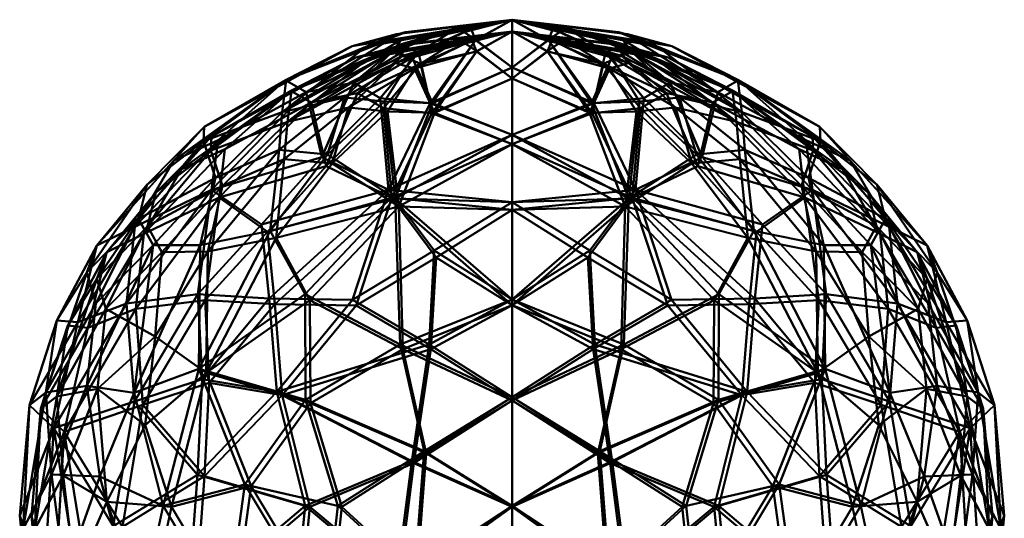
# Model space of a CAD drawing. Header units: millimetres. Extents: x -1875 to 2125, y -150 to 251.
# Tile 7 of 8: x 75 to 175, y 200 to 251. Entities that reach past the tile are written whole.
import ezdxf

# ---------------------------------------------------------------- set-up
doc = ezdxf.new("R2010")
doc.units = ezdxf.units.MM
doc.layers.add('E-LITE-EQPM', color=33, linetype='Continuous', lineweight=40)

msp = doc.modelspace()

# ---------------------------------------------------------------- meshes
at = {"layer": 'E-LITE-EQPM'}
mesh = msp.add_polyface(dxfattribs=at)
corners = [(125, 250.927, 1770), (120.158, 249.674, 1780.015), (121.349, 248.894, 1783.63), (112.501, 248.839, 1763.056), (113.331, 249.456, 1767.04), (125, 250.927, 1770), (125, 250.927, 1770), (119.113, 249.963, 1777.796), (108.826, 248.238, 1770), (114.232, 249.669, 1772.868), (125, 250.927, 1770), (102.168, 244.795, 1777.368), (114.913, 247.109, 1786.292), (116.964, 242.467, 1796.643), (125, 250.927, 1770), (113.841, 248.931, 1778.427), (121.324, 248.855, 1756.24), (125, 250.927, 1770), (125, 248.501, 1759.258), (125, 246.075, 1748.515), (115.542, 247.588, 1754.725), (120.879, 249.997, 1761.334), (113.697, 248.416, 1759.184), (104.207, 243.601, 1754.298), (109.014, 244.556, 1751.534), (116.713, 242.481, 1743.457), (101.757, 241.568, 1787.552), (110.206, 248.173, 1776.992), (102.098, 244.795, 1762.852), (125, 250.927, 1770), (112.921, 247.657, 1783.052), (108.069, 243.056, 1790.941), (125, 246.075, 1791.485), (125, 248.501, 1780.742), (125, 250.927, 1770), (125, 250.927, 1770), (125, 250.927, 1770), (119.417, 250.069, 1762.66), (125, 250.927, 1770), (125, 250.927, 1770), (125, 250.927, 1770)]
mesh.append_faces([[corners[k] for k in face] for face in [(3, 4, 5), (8, 9, 10), (2, 32, 33, 34), (22, 3, 36), (21, 37, 39)]], dxfattribs={"vtx0": -1})
mesh.append_faces([[corners[k] for k in face] for face in [(29, 27, 15)]], dxfattribs={"vtx0": -1, "vtx1": -1})
mesh.append_faces([[corners[k] for k in face] for face in [(9, 8, 11), (12, 13, 2), (20, 21, 16), (22, 23, 3), (24, 23, 22), (24, 22, 20), (19, 25, 16), (26, 15, 27), (4, 3, 28), (7, 30, 12), (12, 30, 31), (2, 13, 32), (7, 12, 1), (28, 8, 4), (37, 20, 22), (16, 25, 20), (21, 20, 37), (27, 9, 11), (15, 30, 7), (12, 2, 1), (15, 26, 30)]], dxfattribs={"vtx0": -1, "vtx1": -1, "vtx2": -1})
mesh.append_faces([[corners[k] for k in face] for face in [(0, 1, 2), (6, 7, 1), (40, 37, 22)]], dxfattribs={"vtx1": -1})
mesh.append_faces([[corners[k] for k in face] for face in [(29, 9, 27)]], dxfattribs={"vtx1": -1, "vtx2": -1})
mesh.append_faces([[corners[k] for k in face] for face in [(7, 14, 15), (8, 35, 4), (21, 38, 16)]], dxfattribs={"vtx2": -1})
mesh.append_faces([[corners[k] for k in face] for face in [(16, 17, 18, 19)]], dxfattribs={"vtx3": -1})
mesh = msp.add_polyface(dxfattribs=at)
corners = [(125, 250.927, 1770), (129.842, 249.674, 1759.985), (128.651, 248.894, 1756.37), (137.499, 248.839, 1776.944), (136.669, 249.456, 1772.96), (125, 250.927, 1770), (125, 250.927, 1770), (130.887, 249.963, 1762.204), (141.174, 248.238, 1770), (135.768, 249.669, 1767.132), (125, 250.927, 1770), (147.832, 244.795, 1762.632), (135.087, 247.109, 1753.708), (133.036, 242.467, 1743.357), (128.676, 248.855, 1783.76), (125, 250.927, 1770), (125, 248.501, 1780.742), (125, 246.075, 1791.485), (134.458, 247.588, 1785.275), (129.121, 249.997, 1778.666), (136.303, 248.416, 1780.816), (145.793, 243.601, 1785.702), (140.986, 244.556, 1788.466), (133.287, 242.481, 1796.543), (148.243, 241.568, 1752.448), (136.159, 248.931, 1761.573), (139.794, 248.173, 1763.008), (147.902, 244.795, 1777.148), (125, 250.927, 1770), (137.079, 247.657, 1756.948), (141.931, 243.056, 1749.059), (125, 246.075, 1748.515), (125, 248.501, 1759.258), (125, 250.927, 1770), (125, 250.927, 1770), (125, 250.927, 1770), (130.583, 250.069, 1777.34), (125, 250.927, 1770), (125, 250.927, 1770), (125, 250.927, 1770), (125, 250.927, 1770)]
mesh.append_faces([[corners[k] for k in face] for face in [(3, 4, 5), (8, 9, 10), (2, 31, 32, 33), (20, 3, 35), (19, 36, 38)]], dxfattribs={"vtx0": -1})
mesh.append_faces([[corners[k] for k in face] for face in [(28, 26, 25)]], dxfattribs={"vtx0": -1, "vtx1": -1})
mesh.append_faces([[corners[k] for k in face] for face in [(9, 8, 11), (12, 13, 2), (18, 19, 14), (20, 21, 3), (22, 21, 20), (22, 20, 18), (17, 23, 14), (24, 25, 26), (4, 3, 27), (7, 29, 12), (12, 29, 30), (2, 13, 31), (7, 12, 1), (27, 8, 4), (36, 18, 20), (14, 23, 18), (19, 18, 36), (26, 9, 11), (2, 1, 12), (29, 7, 25), (25, 24, 29)]], dxfattribs={"vtx0": -1, "vtx1": -1, "vtx2": -1})
mesh.append_faces([[corners[k] for k in face] for face in [(0, 1, 2), (6, 7, 1), (39, 25, 7), (40, 36, 20)]], dxfattribs={"vtx1": -1})
mesh.append_faces([[corners[k] for k in face] for face in [(28, 9, 26)]], dxfattribs={"vtx1": -1, "vtx2": -1})
mesh.append_faces([[corners[k] for k in face] for face in [(8, 34, 4), (19, 37, 14)]], dxfattribs={"vtx2": -1})
mesh.append_faces([[corners[k] for k in face] for face in [(14, 15, 16, 17)]], dxfattribs={"vtx3": -1})
mesh = msp.add_polyface(dxfattribs=at)
corners = [(112.79, 247.685, 1776.785), (113.585, 248.284, 1772.896), (125, 249.727, 1770), (115.154, 246.001, 1754.099), (117.166, 241.493, 1744.03), (121.455, 247.751, 1756.719), (109.381, 243.49, 1788.051), (104.685, 242.561, 1785.341), (113.945, 247.266, 1780.577), (121.415, 247.706, 1783.426), (125, 249.727, 1770), (125, 247.354, 1780.495), (125, 244.981, 1790.991), (115.764, 246.464, 1784.916), (120.978, 248.82, 1778.455), (102.692, 243.729, 1762.804), (114.482, 248.497, 1767.196), (109.197, 247.097, 1770), (125, 249.727, 1770), (125, 249.727, 1770), (119.254, 248.786, 1762.391), (120.282, 248.505, 1760.23), (125, 249.727, 1770), (116.91, 241.482, 1795.909), (102.313, 240.591, 1752.868), (114.108, 247.779, 1761.774), (110.536, 247.03, 1763.163), (102.624, 243.729, 1776.983), (125, 249.727, 1770), (113.211, 246.536, 1757.261), (108.457, 242.027, 1749.543), (125, 244.981, 1749.009), (125, 247.354, 1759.505), (125, 249.727, 1770), (125, 249.727, 1770), (125, 249.727, 1770), (119.542, 248.887, 1777.172), (125, 249.727, 1770), (112.006, 241.971, 1792.978), (125, 249.727, 1770), (125, 249.727, 1770), (125, 249.727, 1770)]
mesh.append_faces([[corners[k] for k in face] for face in [(0, 1, 2), (5, 31, 32, 33), (8, 0, 35), (14, 36, 39)]], dxfattribs={"vtx0": -1})
mesh.append_faces([[corners[k] for k in face] for face in [(28, 26, 25)]], dxfattribs={"vtx0": -1, "vtx1": -1})
mesh.append_faces([[corners[k] for k in face] for face in [(3, 4, 5), (6, 7, 8), (0, 8, 7), (8, 13, 6), (13, 14, 9), (15, 16, 17), (12, 23, 9), (24, 25, 26), (1, 0, 27), (20, 29, 3), (3, 29, 30), (5, 4, 31), (20, 3, 21), (27, 17, 1), (36, 13, 8), (9, 23, 13), (14, 13, 36), (38, 6, 13), (26, 16, 15), (5, 21, 3), (29, 20, 25), (25, 24, 29)]], dxfattribs={"vtx0": -1, "vtx1": -1, "vtx2": -1})
mesh.append_faces([[corners[k] for k in face] for face in [(19, 20, 21), (22, 21, 5), (40, 25, 20), (41, 36, 8)]], dxfattribs={"vtx1": -1})
mesh.append_faces([[corners[k] for k in face] for face in [(28, 16, 26)]], dxfattribs={"vtx1": -1, "vtx2": -1})
mesh.append_faces([[corners[k] for k in face] for face in [(16, 18, 17), (17, 34, 1), (14, 37, 9)]], dxfattribs={"vtx2": -1})
mesh.append_faces([[corners[k] for k in face] for face in [(9, 10, 11, 12)]], dxfattribs={"vtx3": -1})
mesh = msp.add_polyface(dxfattribs=at)
corners = [(137.21, 247.685, 1763.215), (136.415, 248.284, 1767.104), (125, 249.727, 1770), (134.846, 246.001, 1785.901), (132.834, 241.493, 1795.97), (128.545, 247.751, 1783.281), (140.619, 243.49, 1751.949), (145.315, 242.561, 1754.659), (136.055, 247.266, 1759.423), (128.585, 247.706, 1756.574), (125, 249.727, 1770), (125, 247.354, 1759.505), (125, 244.981, 1749.009), (134.236, 246.464, 1755.084), (129.022, 248.82, 1761.545), (147.308, 243.729, 1777.196), (135.518, 248.497, 1772.804), (140.803, 247.097, 1770), (125, 249.727, 1770), (125, 249.727, 1770), (130.746, 248.786, 1777.609), (129.718, 248.505, 1779.77), (125, 249.727, 1770), (135.892, 247.779, 1778.226), (125, 249.727, 1770), (133.09, 241.482, 1744.091), (147.687, 240.591, 1787.132), (139.464, 247.03, 1776.837), (147.376, 243.729, 1763.017), (125, 249.727, 1770), (136.789, 246.536, 1782.739), (141.543, 242.027, 1790.457), (125, 244.981, 1790.991), (125, 247.354, 1780.495), (125, 249.727, 1770), (125, 249.727, 1770), (125, 249.727, 1770), (130.458, 248.887, 1762.828), (125, 249.727, 1770), (125, 249.727, 1770), (125, 249.727, 1770)]
mesh.append_faces([[corners[k] for k in face] for face in [(0, 1, 2), (23, 20, 24), (5, 32, 33, 34), (8, 0, 36), (14, 37, 39)]], dxfattribs={"vtx0": -1})
mesh.append_faces([[corners[k] for k in face] for face in [(29, 27, 23)]], dxfattribs={"vtx0": -1, "vtx1": -1})
mesh.append_faces([[corners[k] for k in face] for face in [(3, 4, 5), (6, 7, 8), (0, 8, 7), (8, 13, 6), (13, 14, 9), (15, 16, 17), (5, 21, 3), (12, 25, 9), (26, 23, 27), (1, 0, 28), (20, 30, 3), (3, 30, 31), (5, 4, 32), (20, 3, 21), (28, 17, 1), (37, 13, 8), (9, 25, 13), (14, 13, 37), (27, 16, 15), (20, 23, 30), (23, 26, 30)]], dxfattribs={"vtx0": -1, "vtx1": -1, "vtx2": -1})
mesh.append_faces([[corners[k] for k in face] for face in [(19, 20, 21), (22, 21, 5), (40, 37, 8)]], dxfattribs={"vtx1": -1})
mesh.append_faces([[corners[k] for k in face] for face in [(29, 16, 27)]], dxfattribs={"vtx1": -1, "vtx2": -1})
mesh.append_faces([[corners[k] for k in face] for face in [(16, 18, 17), (17, 35, 1), (14, 38, 9)]], dxfattribs={"vtx2": -1})
mesh.append_faces([[corners[k] for k in face] for face in [(9, 10, 11, 12)]], dxfattribs={"vtx3": -1})
mesh = msp.add_polyface(dxfattribs=at)
corners = [(93.483, 228.117, 1797.702), (101.464, 237.76, 1794.276), (95.034, 234.935, 1791.106), (112.501, 248.839, 1763.056), (104.207, 243.601, 1754.298), (102.098, 244.795, 1762.852), (94.623, 233.707, 1747.579), (95.281, 238.735, 1756.312), (108.826, 248.238, 1770), (93.891, 240.07, 1770), (102.168, 244.795, 1777.368), (90.796, 236.676, 1762.785), (112.522, 233.7, 1734.36), (100.442, 222.7, 1732.28), (99.679, 230.19, 1738.338), (105.763, 237.006, 1741.221), (106.337, 237.271, 1798.824), (108.069, 243.056, 1790.941), (101.757, 241.568, 1787.552), (93.819, 238.63, 1780.308), (88.104, 234.253, 1775.299), (83.029, 228.065, 1768.586), (82.008, 225.33, 1777.495), (88.738, 228.105, 1791.128), (109.014, 244.556, 1751.534), (86.873, 229.965, 1755.748), (93.248, 223.142, 1738.405), (100.562, 229.565, 1802.903), (87.25, 230.769, 1783.578), (110.206, 248.173, 1776.992)]
mesh.append_faces([[corners[k] for k in face] for face in [(0, 1, 2), (3, 4, 5), (4, 6, 7), (8, 5, 9), (8, 9, 10), (7, 11, 5), (12, 13, 14), (15, 14, 6), (1, 16, 17), (2, 18, 19), (9, 20, 19), (20, 21, 22), (2, 23, 0), (15, 4, 24), (7, 6, 25), (15, 6, 4), (21, 9, 11), (6, 14, 26), (12, 14, 15), (11, 7, 25), (4, 7, 5), (21, 11, 25), (5, 11, 9), (1, 17, 18), (2, 1, 18), (27, 1, 0), (19, 18, 10), (23, 2, 28), (20, 22, 28), (19, 20, 28), (21, 20, 9), (2, 19, 28), (9, 19, 10), (1, 27, 16), (18, 29, 10)]], dxfattribs={"vtx0": -1, "vtx1": -1, "vtx2": -1})
mesh = msp.add_polyface(dxfattribs=at)
corners = [(156.517, 228.117, 1742.298), (148.536, 237.76, 1745.724), (154.966, 234.935, 1748.894), (137.499, 248.839, 1776.944), (145.793, 243.601, 1785.702), (147.902, 244.795, 1777.148), (155.377, 233.707, 1792.421), (154.719, 238.735, 1783.688), (141.174, 248.238, 1770), (156.109, 240.07, 1770), (147.832, 244.795, 1762.632), (159.204, 236.676, 1777.215), (137.478, 233.7, 1805.64), (149.558, 222.7, 1807.72), (150.321, 230.19, 1801.662), (144.237, 237.006, 1798.779), (143.663, 237.271, 1741.176), (141.931, 243.056, 1749.059), (148.243, 241.568, 1752.448), (156.181, 238.63, 1759.692), (161.896, 234.253, 1764.701), (166.971, 228.065, 1771.414), (167.992, 225.33, 1762.505), (161.262, 228.105, 1748.872), (149.438, 229.565, 1737.097), (140.986, 244.556, 1788.466), (163.127, 229.965, 1784.252), (156.752, 223.142, 1801.595), (162.75, 230.769, 1756.422), (139.794, 248.173, 1763.008)]
mesh.append_faces([[corners[k] for k in face] for face in [(0, 1, 2), (3, 4, 5), (4, 6, 7), (8, 5, 9), (8, 9, 10), (7, 11, 5), (12, 13, 14), (15, 14, 6), (1, 16, 17), (2, 18, 19), (9, 20, 19), (20, 21, 22), (2, 23, 0), (1, 24, 16), (15, 4, 25), (7, 6, 26), (15, 6, 4), (21, 9, 11), (6, 14, 27), (12, 14, 15), (11, 7, 26), (4, 7, 5), (21, 11, 26), (5, 11, 9), (1, 17, 18), (2, 1, 18), (24, 1, 0), (19, 18, 10), (23, 2, 28), (20, 22, 28), (19, 20, 28), (21, 20, 9), (2, 19, 28), (9, 19, 10), (18, 29, 10)]], dxfattribs={"vtx0": -1, "vtx1": -1, "vtx2": -1})
mesh = msp.add_polyface(dxfattribs=at)
corners = [(94.253, 227.47, 1742.954), (101.975, 236.806, 1746.251), (95.718, 234.108, 1749.433), (109.197, 247.097, 1770), (94.609, 239.108, 1770), (102.692, 243.729, 1762.804), (102.624, 243.729, 1776.983), (104.685, 242.561, 1785.341), (95.379, 232.931, 1791.903), (95.981, 237.811, 1783.373), (112.79, 247.685, 1776.785), (101.019, 222.127, 1806.836), (100.27, 229.453, 1800.921), (112.854, 232.884, 1804.823), (106.224, 236.111, 1798.124), (91.599, 235.799, 1777.051), (106.815, 236.383, 1741.829), (108.457, 242.027, 1749.543), (102.313, 240.591, 1752.868), (94.551, 237.703, 1759.91), (88.976, 233.435, 1764.812), (84.037, 227.412, 1771.411), (83.02, 224.714, 1762.699), (89.587, 227.404, 1749.352), (101.161, 228.865, 1737.866), (86.956, 221.68, 1792.436), (87.775, 229.245, 1783.923), (93.991, 222.555, 1800.856), (88.136, 230.019, 1756.727), (110.536, 247.03, 1763.163)]
mesh.append_faces([[corners[k] for k in face] for face in [(0, 1, 2), (3, 4, 5), (3, 6, 4), (7, 8, 9), (10, 7, 6), (11, 12, 13), (14, 12, 8), (9, 15, 6), (1, 16, 17), (2, 18, 19), (4, 20, 19), (20, 21, 22), (2, 23, 0), (1, 24, 16), (8, 25, 26), (9, 8, 26), (14, 8, 7), (21, 4, 15), (8, 12, 27), (13, 12, 14), (15, 9, 26), (7, 9, 6), (21, 15, 26), (6, 15, 4), (1, 17, 18), (2, 1, 18), (24, 1, 0), (19, 18, 5), (23, 2, 28), (20, 22, 28), (19, 20, 28), (21, 20, 4), (2, 19, 28), (4, 19, 5), (18, 29, 5)]], dxfattribs={"vtx0": -1, "vtx1": -1, "vtx2": -1})
mesh = msp.add_polyface(dxfattribs=at)
corners = [(114.913, 247.109, 1786.292), (108.069, 243.056, 1790.941), (112.101, 242.632, 1794.377), (113.173, 232.822, 1806.644), (125, 239.269, 1800.143), (116.964, 242.467, 1796.643), (125, 232.463, 1808.8), (125, 222.597, 1813.694), (125, 222.597, 1726.306), (116.612, 218.042, 1723.775), (117.144, 227.556, 1728.417), (105.763, 237.006, 1741.221), (109.014, 244.556, 1751.534), (111.679, 242.993, 1746.484), (125, 232.463, 1731.2), (112.522, 233.7, 1734.36), (114.859, 206.26, 1721.33), (101.212, 213.272, 1727.79), (113.696, 218.042, 1815.599), (104.077, 223.142, 1809.607), (100.562, 229.565, 1802.903), (106.337, 237.271, 1798.824), (125, 212.731, 1818.587), (116.119, 207.274, 1818.794), (104.134, 212.452, 1813.952), (125, 239.269, 1739.857), (115.542, 247.588, 1754.725), (116.713, 242.481, 1743.457), (100.442, 222.7, 1732.28), (108.865, 222.584, 1727.921), (125, 212.731, 1721.413), (112.921, 247.657, 1783.052), (101.757, 241.568, 1787.552), (125, 246.075, 1791.485), (125, 246.075, 1748.515)]
mesh.append_faces([[corners[k] for k in face] for face in [(6, 3, 7), (30, 9, 8), (4, 3, 6)]], dxfattribs={"vtx0": -1, "vtx1": -1})
mesh.append_faces([[corners[k] for k in face] for face in [(0, 1, 2), (3, 4, 5), (8, 9, 10), (11, 12, 13), (11, 13, 15), (16, 17, 9), (18, 3, 19), (3, 5, 2), (20, 3, 21), (18, 23, 22), (24, 18, 19), (3, 18, 7), (24, 23, 18), (13, 12, 26), (26, 27, 13), (15, 13, 27), (27, 25, 15), (28, 15, 29), (9, 30, 16), (10, 9, 29), (29, 15, 10), (14, 10, 15), (17, 29, 9), (1, 21, 2), (31, 32, 1), (3, 2, 21), (0, 2, 5)]], dxfattribs={"vtx0": -1, "vtx1": -1, "vtx2": -1})
mesh.append_faces([[corners[k] for k in face] for face in [(10, 14, 8), (18, 22, 7), (27, 34, 25)]], dxfattribs={"vtx0": -1, "vtx2": -1})
mesh.append_faces([[corners[k] for k in face] for face in [(25, 14, 15), (4, 33, 5)]], dxfattribs={"vtx1": -1, "vtx2": -1})
mesh = msp.add_polyface(dxfattribs=at)
corners = [(135.087, 247.109, 1753.708), (141.931, 243.056, 1749.059), (137.899, 242.632, 1745.623), (136.827, 232.822, 1733.356), (125, 239.269, 1739.857), (133.036, 242.467, 1743.357), (125, 232.463, 1731.2), (125, 222.597, 1726.306), (125, 222.597, 1813.694), (133.388, 218.042, 1816.225), (132.856, 227.556, 1811.583), (144.237, 237.006, 1798.779), (140.986, 244.556, 1788.466), (138.321, 242.993, 1793.516), (125, 232.463, 1808.8), (137.478, 233.7, 1805.64), (135.141, 206.26, 1818.67), (148.788, 213.272, 1812.21), (136.304, 218.042, 1724.401), (145.923, 223.142, 1730.393), (149.438, 229.565, 1737.097), (143.663, 237.271, 1741.176), (125, 212.731, 1721.413), (133.881, 207.274, 1721.206), (145.866, 212.452, 1726.048), (125, 239.269, 1800.143), (134.458, 247.588, 1785.275), (133.287, 242.481, 1796.543), (149.558, 222.7, 1807.72), (141.135, 222.584, 1812.079), (125, 212.731, 1818.587), (137.079, 247.657, 1756.948), (148.243, 241.568, 1752.448), (125, 246.075, 1748.515), (125, 246.075, 1791.485)]
mesh.append_faces([[corners[k] for k in face] for face in [(6, 3, 7), (30, 9, 8), (4, 3, 6)]], dxfattribs={"vtx0": -1, "vtx1": -1})
mesh.append_faces([[corners[k] for k in face] for face in [(0, 1, 2), (3, 4, 5), (8, 9, 10), (11, 12, 13), (11, 13, 15), (16, 17, 9), (18, 3, 19), (3, 5, 2), (20, 3, 21), (22, 18, 23), (24, 18, 19), (3, 18, 7), (24, 23, 18), (13, 12, 26), (26, 27, 13), (15, 13, 27), (27, 25, 15), (28, 15, 29), (9, 30, 16), (10, 9, 29), (29, 15, 10), (14, 10, 15), (17, 29, 9), (1, 21, 2), (31, 32, 1), (3, 2, 21), (0, 2, 5)]], dxfattribs={"vtx0": -1, "vtx1": -1, "vtx2": -1})
mesh.append_faces([[corners[k] for k in face] for face in [(10, 14, 8), (18, 22, 7), (27, 34, 25)]], dxfattribs={"vtx0": -1, "vtx2": -1})
mesh.append_faces([[corners[k] for k in face] for face in [(25, 14, 15), (4, 33, 5)]], dxfattribs={"vtx1": -1, "vtx2": -1})
mesh = msp.add_polyface(dxfattribs=at)
corners = [(155.747, 227.47, 1797.046), (148.025, 236.806, 1793.749), (154.282, 234.108, 1790.567), (140.803, 247.097, 1770), (155.391, 239.108, 1770), (147.308, 243.729, 1777.196), (147.376, 243.729, 1763.017), (145.315, 242.561, 1754.659), (154.621, 232.931, 1748.097), (154.019, 237.811, 1756.627), (137.21, 247.685, 1763.215), (148.981, 222.127, 1733.164), (149.73, 229.453, 1739.079), (137.146, 232.884, 1735.177), (143.776, 236.111, 1741.876), (158.401, 235.799, 1762.949), (143.185, 236.383, 1798.171), (141.543, 242.027, 1790.457), (147.687, 240.591, 1787.132), (155.449, 237.703, 1780.09), (161.024, 233.435, 1775.188), (165.963, 227.412, 1768.589), (166.98, 224.714, 1777.301), (160.413, 227.404, 1790.648), (140.619, 243.49, 1751.949), (163.044, 221.68, 1747.564), (162.225, 229.245, 1756.077), (156.009, 222.555, 1739.144), (148.839, 228.865, 1802.134), (161.864, 230.019, 1783.273), (139.464, 247.03, 1776.837)]
mesh.append_faces([[corners[k] for k in face] for face in [(0, 1, 2), (3, 4, 5), (3, 6, 4), (7, 8, 9), (10, 7, 6), (11, 12, 13), (14, 12, 8), (9, 15, 6), (1, 16, 17), (2, 18, 19), (4, 20, 19), (20, 21, 22), (2, 23, 0), (14, 7, 24), (8, 25, 26), (9, 8, 26), (14, 8, 7), (21, 4, 15), (8, 12, 27), (13, 12, 14), (15, 9, 26), (7, 9, 6), (21, 15, 26), (6, 15, 4), (1, 17, 18), (2, 1, 18), (28, 1, 0), (19, 18, 5), (23, 2, 29), (20, 22, 29), (19, 20, 29), (21, 20, 4), (2, 19, 29), (4, 19, 5), (1, 28, 16), (18, 30, 5)]], dxfattribs={"vtx0": -1, "vtx1": -1, "vtx2": -1})
mesh = msp.add_polyface(dxfattribs=at)
corners = [(115.154, 246.001, 1754.099), (108.457, 242.027, 1749.543), (112.414, 241.638, 1746.217), (125, 231.669, 1732.1), (113.558, 232.007, 1734.159), (125, 222.023, 1727.331), (125, 222.023, 1812.669), (116.811, 217.569, 1815.138), (117.327, 226.853, 1810.625), (125, 238.325, 1740.555), (117.166, 241.493, 1744.03), (106.224, 236.111, 1798.124), (109.381, 243.49, 1788.051), (112.006, 241.971, 1792.978), (125, 231.669, 1807.9), (112.854, 232.884, 1804.823), (115.09, 206.054, 1817.507), (101.758, 212.913, 1811.201), (113.957, 217.569, 1725.474), (104.558, 222.555, 1731.325), (101.161, 228.865, 1737.866), (106.815, 236.383, 1741.829), (125, 212.377, 1722.562), (116.333, 207.044, 1722.367), (104.613, 212.101, 1727.094), (125, 238.325, 1799.445), (104.685, 242.561, 1785.341), (115.764, 246.464, 1784.916), (116.91, 241.482, 1795.909), (101.019, 222.127, 1806.836), (109.246, 222.009, 1811.095), (125, 212.377, 1817.438), (113.211, 246.536, 1757.261), (102.313, 240.591, 1752.868), (125, 244.981, 1749.009), (125, 244.981, 1790.991)]
mesh.append_faces([[corners[k] for k in face] for face in [(3, 4, 5), (31, 7, 6), (9, 4, 3)]], dxfattribs={"vtx0": -1, "vtx1": -1})
mesh.append_faces([[corners[k] for k in face] for face in [(0, 1, 2), (6, 7, 8), (4, 9, 10), (11, 12, 13), (11, 13, 15), (16, 17, 7), (18, 4, 19), (4, 10, 2), (20, 4, 21), (22, 18, 23), (4, 18, 5), (18, 19, 24), (24, 23, 18), (11, 26, 12), (27, 28, 13), (15, 13, 28), (28, 25, 15), (29, 15, 30), (7, 31, 16), (8, 7, 30), (30, 15, 8), (14, 8, 15), (17, 30, 7), (1, 21, 2), (32, 33, 1), (4, 2, 21), (0, 2, 10)]], dxfattribs={"vtx0": -1, "vtx1": -1, "vtx2": -1})
mesh.append_faces([[corners[k] for k in face] for face in [(8, 14, 6), (18, 22, 5), (28, 35, 25)]], dxfattribs={"vtx0": -1, "vtx2": -1})
mesh.append_faces([[corners[k] for k in face] for face in [(25, 14, 15), (9, 34, 10)]], dxfattribs={"vtx1": -1, "vtx2": -1})
mesh = msp.add_polyface(dxfattribs=at)
corners = [(134.846, 246.001, 1785.901), (141.543, 242.027, 1790.457), (137.586, 241.638, 1793.783), (125, 231.669, 1807.9), (136.442, 232.007, 1805.841), (125, 222.023, 1812.669), (125, 222.023, 1727.331), (133.189, 217.569, 1724.862), (132.673, 226.853, 1729.375), (125, 238.325, 1799.445), (132.834, 241.493, 1795.97), (143.776, 236.111, 1741.876), (140.619, 243.49, 1751.949), (137.994, 241.971, 1747.022), (125, 231.669, 1732.1), (137.146, 232.884, 1735.177), (134.91, 206.054, 1722.493), (148.242, 212.913, 1728.799), (136.043, 217.569, 1814.526), (145.442, 222.555, 1808.675), (148.839, 228.865, 1802.134), (143.185, 236.383, 1798.171), (125, 212.377, 1817.438), (133.667, 207.044, 1817.633), (145.387, 212.101, 1812.906), (125, 238.325, 1740.555), (134.236, 246.464, 1755.084), (133.09, 241.482, 1744.091), (148.981, 222.127, 1733.164), (140.754, 222.009, 1728.905), (125, 212.377, 1722.562), (136.789, 246.536, 1782.739), (147.687, 240.591, 1787.132), (125, 244.981, 1790.991), (125, 244.981, 1749.009)]
mesh.append_faces([[corners[k] for k in face] for face in [(3, 4, 5), (30, 7, 6), (9, 4, 3)]], dxfattribs={"vtx0": -1, "vtx1": -1})
mesh.append_faces([[corners[k] for k in face] for face in [(0, 1, 2), (6, 7, 8), (4, 9, 10), (11, 12, 13), (11, 13, 15), (16, 17, 7), (18, 4, 19), (4, 10, 2), (20, 4, 21), (18, 23, 22), (4, 18, 5), (18, 19, 24), (24, 23, 18), (13, 12, 26), (26, 27, 13), (15, 13, 27), (27, 25, 15), (28, 15, 29), (7, 30, 16), (8, 7, 29), (29, 15, 8), (14, 8, 15), (17, 29, 7), (1, 21, 2), (31, 32, 1), (4, 2, 21), (0, 2, 10)]], dxfattribs={"vtx0": -1, "vtx1": -1, "vtx2": -1})
mesh.append_faces([[corners[k] for k in face] for face in [(8, 14, 6), (18, 22, 5), (27, 34, 25)]], dxfattribs={"vtx0": -1, "vtx2": -1})
mesh.append_faces([[corners[k] for k in face] for face in [(25, 14, 15), (9, 33, 10)]], dxfattribs={"vtx1": -1, "vtx2": -1})
mesh = msp.add_polyface(dxfattribs=at)
corners = [(83.32, 204.699, 1797.36), (86.809, 213.153, 1799.866), (82.029, 213.884, 1792.036), (94.623, 233.707, 1747.579), (93.248, 223.142, 1738.405), (86.025, 222.208, 1747.021), (93.193, 204.88, 1731.625), (93.678, 214.554, 1733.487), (101.212, 213.272, 1727.79), (86.873, 229.965, 1755.748), (81.101, 220.304, 1755.949), (83.029, 228.065, 1768.586), (100.562, 229.565, 1802.903), (104.077, 223.142, 1809.607), (113.173, 232.822, 1806.644), (82.931, 222.211, 1786.649), (88.738, 228.105, 1791.128), (77.875, 213.187, 1781.353), (78.455, 204.902, 1787.827), (93.354, 215.601, 1805.822), (104.134, 212.452, 1813.952), (93.483, 228.117, 1797.702), (97.999, 203.88, 1811.979), (86.828, 212.292, 1739.772), (100.442, 222.7, 1732.28), (108.865, 222.584, 1727.921), (78.668, 209.583, 1753.313), (76.221, 211.907, 1770), (78.995, 220.475, 1771.2), (82.008, 225.33, 1777.495), (99.679, 230.19, 1738.338), (87.25, 230.769, 1783.578)]
mesh.append_faces([[corners[k] for k in face] for face in [(0, 1, 2), (3, 4, 5), (6, 7, 8), (9, 10, 11), (12, 13, 14), (15, 2, 16), (17, 18, 2), (19, 20, 13), (12, 19, 13), (21, 16, 1), (19, 22, 20), (9, 5, 10), (23, 5, 4), (8, 24, 25), (26, 10, 5), (26, 5, 23), (3, 5, 9), (6, 23, 7), (26, 27, 10), (27, 28, 10), (29, 28, 17), (7, 24, 8), (30, 24, 4), (23, 4, 7), (24, 7, 4), (15, 16, 31), (1, 16, 2), (29, 15, 31), (17, 2, 15), (17, 15, 29), (29, 11, 28), (21, 1, 19), (10, 28, 11), (17, 28, 27), (19, 12, 21)]], dxfattribs={"vtx0": -1, "vtx1": -1, "vtx2": -1})
mesh = msp.add_polyface(dxfattribs=at)
corners = [(94.08, 215.19, 1735.043), (88.919, 218.865, 1742.471), (87.907, 209.877, 1739.579), (95.379, 232.931, 1791.903), (93.991, 222.555, 1800.856), (86.956, 221.68, 1792.436), (93.919, 204.719, 1807.431), (94.391, 214.188, 1805.618), (101.758, 212.913, 1811.201), (87.775, 229.245, 1783.923), (82.105, 219.755, 1783.673), (84.037, 227.412, 1771.411), (83.084, 213.557, 1748.436), (83.922, 221.656, 1753.742), (78.987, 212.781, 1758.878), (79.613, 204.784, 1752.49), (104.613, 212.101, 1727.094), (104.558, 222.555, 1731.325), (101.161, 228.865, 1737.866), (94.253, 227.47, 1742.954), (98.646, 203.719, 1729.023), (87.694, 211.965, 1799.459), (101.019, 222.127, 1806.836), (109.246, 222.009, 1811.095), (79.732, 209.209, 1786.237), (77.376, 211.574, 1770), (80.084, 219.972, 1768.877), (83.02, 224.714, 1762.699), (100.27, 229.453, 1800.921), (89.587, 227.404, 1749.352), (88.136, 230.019, 1756.727), (113.558, 232.007, 1734.159)]
mesh.append_faces([[corners[k] for k in face] for face in [(0, 1, 2), (3, 4, 5), (6, 7, 8), (9, 10, 11), (12, 1, 13), (14, 15, 12), (0, 16, 17), (18, 0, 17), (1, 0, 19), (0, 20, 16), (9, 5, 10), (21, 5, 4), (8, 22, 23), (24, 10, 5), (24, 5, 21), (6, 21, 7), (24, 25, 10), (25, 26, 10), (27, 26, 14), (7, 22, 8), (28, 22, 4), (21, 4, 7), (22, 7, 4), (13, 29, 30), (29, 13, 1), (27, 13, 30), (14, 12, 13), (14, 13, 27), (27, 11, 26), (10, 26, 11), (14, 26, 25), (0, 18, 19), (31, 18, 17), (29, 1, 19), (12, 2, 1)]], dxfattribs={"vtx0": -1, "vtx1": -1, "vtx2": -1})
mesh = msp.add_polyface(dxfattribs=at)
corners = [(155.92, 215.19, 1804.957), (161.081, 218.865, 1797.529), (162.093, 209.877, 1800.421), (154.621, 232.931, 1748.097), (156.009, 222.555, 1739.144), (163.044, 221.68, 1747.564), (156.081, 204.719, 1732.569), (155.609, 214.188, 1734.382), (148.242, 212.913, 1728.799), (162.225, 229.245, 1756.077), (167.895, 219.755, 1756.327), (165.963, 227.412, 1768.589), (148.839, 228.865, 1802.134), (145.442, 222.555, 1808.675), (136.442, 232.007, 1805.841), (166.916, 213.557, 1791.564), (166.078, 221.656, 1786.258), (171.013, 212.781, 1781.122), (170.387, 204.784, 1787.51), (145.387, 212.101, 1812.906), (155.747, 227.47, 1797.046), (151.354, 203.719, 1810.977), (162.306, 211.965, 1740.541), (148.981, 222.127, 1733.164), (140.754, 222.009, 1728.905), (170.268, 209.209, 1753.763), (172.624, 211.574, 1770), (169.916, 219.972, 1771.123), (166.98, 224.714, 1777.301), (149.73, 229.453, 1739.079), (160.413, 227.404, 1790.648), (161.864, 230.019, 1783.273)]
mesh.append_faces([[corners[k] for k in face] for face in [(0, 1, 2), (3, 4, 5), (6, 7, 8), (9, 10, 11), (12, 13, 14), (15, 1, 16), (17, 18, 15), (0, 19, 13), (12, 0, 13), (1, 0, 20), (0, 21, 19), (9, 5, 10), (22, 5, 4), (8, 23, 24), (25, 10, 5), (25, 5, 22), (6, 22, 7), (25, 26, 10), (26, 27, 10), (28, 27, 17), (7, 23, 8), (29, 23, 4), (22, 4, 7), (23, 7, 4), (16, 30, 31), (30, 16, 1), (28, 16, 31), (17, 15, 16), (17, 16, 28), (28, 11, 27), (10, 27, 11), (17, 27, 26), (0, 12, 20), (30, 1, 20), (15, 2, 1)]], dxfattribs={"vtx0": -1, "vtx1": -1, "vtx2": -1})
mesh = msp.add_polyface(dxfattribs=at)
corners = [(166.68, 204.699, 1742.64), (163.191, 213.153, 1740.134), (167.971, 213.884, 1747.964), (155.377, 233.707, 1792.421), (156.752, 223.142, 1801.595), (163.975, 222.208, 1792.979), (156.807, 204.88, 1808.375), (156.322, 214.554, 1806.513), (148.788, 213.272, 1812.21), (163.127, 229.965, 1784.252), (168.899, 220.304, 1784.051), (166.971, 228.065, 1771.414), (167.069, 222.211, 1753.351), (161.262, 228.105, 1748.872), (172.125, 213.187, 1758.647), (171.545, 204.902, 1752.173), (156.646, 215.601, 1734.178), (145.866, 212.452, 1726.048), (145.923, 223.142, 1730.393), (149.438, 229.565, 1737.097), (156.517, 228.117, 1742.298), (152.001, 203.88, 1728.021), (163.172, 212.292, 1800.228), (149.558, 222.7, 1807.72), (141.135, 222.584, 1812.079), (171.332, 209.583, 1786.687), (173.779, 211.907, 1770), (171.005, 220.475, 1768.8), (167.992, 225.33, 1762.505), (150.321, 230.19, 1801.662), (162.75, 230.769, 1756.422), (136.827, 232.822, 1733.356)]
mesh.append_faces([[corners[k] for k in face] for face in [(0, 1, 2), (3, 4, 5), (6, 7, 8), (9, 10, 11), (12, 2, 13), (14, 15, 2), (16, 17, 18), (19, 16, 18), (20, 13, 1), (16, 21, 17), (9, 5, 10), (22, 5, 4), (8, 23, 24), (25, 10, 5), (25, 5, 22), (3, 5, 9), (6, 22, 7), (25, 26, 10), (26, 27, 10), (28, 27, 14), (7, 23, 8), (29, 23, 4), (22, 4, 7), (23, 7, 4), (12, 13, 30), (1, 13, 2), (28, 12, 30), (14, 2, 12), (14, 12, 28), (28, 11, 27), (20, 1, 16), (10, 27, 11), (14, 27, 26), (16, 19, 20), (31, 19, 18)]], dxfattribs={"vtx0": -1, "vtx1": -1, "vtx2": -1})
mesh = msp.add_polyface(dxfattribs=at)
corners = [(81.354, 192.552, 1747.089), (84.675, 199.666, 1740.465), (86.332, 190.816, 1739.957), (78.581, 182.452, 1771.991), (76.226, 190.548, 1766.343), (80.022, 180.838, 1761.433), (83.32, 204.699, 1797.36), (82.029, 213.884, 1792.036), (78.455, 204.902, 1787.827), (78.668, 209.583, 1753.313), (86.327, 176.536, 1790.236), (83.317, 185.713, 1793.045), (79.889, 184.209, 1783.622), (87.231, 190.039, 1800.902), (93.671, 179.24, 1802.376), (88.509, 181.07, 1742.176), (81.04, 184.245, 1752.994), (79.786, 194.728, 1790.427), (75.568, 199.399, 1777.355), (89.731, 201.739, 1805.432), (75.228, 200.733, 1765.23), (77.584, 192.562, 1756.52), (92.211, 191.689, 1733.4), (93.193, 204.88, 1731.625), (86.828, 212.292, 1739.772), (77.875, 213.187, 1781.353), (76.221, 211.907, 1770), (86.809, 213.153, 1799.866), (93.354, 215.601, 1805.822)]
mesh.append_faces([[corners[k] for k in face] for face in [(0, 1, 2), (3, 4, 5), (6, 7, 8), (0, 9, 1), (10, 11, 12), (13, 11, 14), (0, 15, 16), (17, 8, 18), (6, 13, 19), (11, 13, 17), (4, 18, 20), (21, 20, 9), (22, 1, 23), (24, 23, 1), (1, 9, 24), (25, 26, 18), (20, 18, 26), (12, 18, 3), (18, 8, 25), (17, 13, 6), (17, 6, 8), (27, 19, 28), (19, 27, 6), (9, 20, 26), (4, 20, 21), (21, 16, 5), (18, 4, 3), (21, 5, 4), (0, 16, 21), (9, 0, 21), (1, 22, 2), (22, 15, 2), (15, 0, 2), (18, 12, 17), (12, 11, 17)]], dxfattribs={"vtx0": -1, "vtx1": -1, "vtx2": -1})
mesh = msp.add_polyface(dxfattribs=at)
corners = [(107.386, 201.739, 1816.788), (97.999, 203.88, 1811.979), (106.123, 190.341, 1815.073), (103.75, 180.178, 1810.224), (113.934, 181.307, 1814.638), (125, 201.719, 1818.766), (116.119, 207.274, 1818.794), (115.153, 194.596, 1818.61), (114.859, 206.26, 1721.33), (104.076, 201.739, 1724.596), (101.212, 213.272, 1727.79), (92.211, 191.689, 1733.4), (93.193, 204.88, 1731.625), (89.731, 201.739, 1805.432), (93.354, 215.601, 1805.822), (104.134, 212.452, 1813.952), (113.301, 194.015, 1721.882), (102.887, 189.45, 1726.649), (96.189, 190.896, 1809.615), (93.671, 179.24, 1802.376), (113.728, 180.178, 1725.927), (125, 190.708, 1721.055), (125, 180.688, 1725.625), (125, 170.668, 1730.195), (87.231, 190.039, 1800.902), (125, 170.668, 1809.805), (125, 180.688, 1814.375), (125, 190.708, 1818.945), (125, 212.731, 1818.587), (125, 201.719, 1721.234), (106.834, 174.94, 1731.339), (98.267, 180.178, 1733.191), (88.509, 181.07, 1742.176), (125, 212.731, 1721.413)]
mesh.append_faces([[corners[k] for k in face] for face in [(0, 1, 2), (3, 4, 2), (5, 6, 7), (8, 9, 10), (11, 12, 9), (13, 1, 14), (6, 15, 0), (16, 9, 8), (17, 11, 9), (9, 12, 10), (18, 2, 1), (19, 3, 18), (16, 17, 9), (1, 0, 15), (18, 1, 13), (24, 19, 18), (18, 3, 2), (18, 13, 24), (7, 0, 2), (4, 27, 7), (4, 7, 2), (7, 6, 0), (29, 16, 8), (21, 20, 16), (20, 30, 17), (20, 17, 16), (11, 17, 31), (32, 11, 31), (17, 30, 31)]], dxfattribs={"vtx0": -1, "vtx1": -1, "vtx2": -1})
mesh.append_faces([[corners[k] for k in face] for face in [(7, 27, 5), (16, 29, 21), (8, 33, 29)]], dxfattribs={"vtx0": -1, "vtx2": -1})
mesh.append_faces([[corners[k] for k in face] for face in [(20, 21, 22, 23), (4, 25, 26, 27)]], dxfattribs={"vtx0": -1, "vtx3": -1})
mesh.append_faces([[corners[k] for k in face] for face in [(5, 28, 6)]], dxfattribs={"vtx1": -1, "vtx2": -1})
mesh = msp.add_polyface(dxfattribs=at)
corners = [(93.919, 204.719, 1807.431), (104.556, 201.635, 1814.306), (92.977, 191.822, 1805.68), (113.574, 194.09, 1816.948), (115.09, 206.054, 1817.507), (115.395, 194.664, 1722.566), (125, 201.618, 1722.406), (116.333, 207.044, 1722.367), (114.206, 181.668, 1726.479), (106.594, 190.497, 1726.024), (104.273, 180.578, 1730.786), (107.811, 201.635, 1724.333), (98.646, 203.719, 1729.023), (101.758, 212.913, 1811.201), (90.576, 201.635, 1735.418), (94.08, 215.19, 1735.043), (104.613, 212.101, 1727.094), (103.407, 189.63, 1812.28), (96.889, 191.043, 1731.354), (113.995, 180.578, 1812.968), (125, 190.859, 1817.75), (125, 181.078, 1813.263), (125, 171.298, 1808.776), (94.437, 179.669, 1738.449), (88.145, 190.216, 1739.86), (125, 171.298, 1731.224), (125, 181.078, 1726.737), (125, 190.859, 1722.25), (125, 212.377, 1722.562), (125, 201.618, 1817.594), (107.277, 175.459, 1807.666), (98.91, 180.578, 1805.87), (89.392, 181.451, 1797.096), (125, 212.377, 1817.438), (87.907, 209.877, 1739.579)]
mesh.append_faces([[corners[k] for k in face] for face in [(28, 7, 6)]], dxfattribs={"vtx0": -1, "vtx1": -1})
mesh.append_faces([[corners[k] for k in face] for face in [(0, 1, 2), (3, 1, 4), (5, 6, 7), (8, 9, 10), (11, 12, 9), (4, 1, 13), (14, 12, 15), (7, 16, 11), (17, 2, 1), (1, 0, 13), (18, 9, 12), (3, 17, 1), (23, 10, 18), (12, 11, 16), (18, 12, 14), (24, 23, 18), (18, 10, 9), (18, 14, 24), (5, 11, 9), (8, 27, 5), (8, 5, 9), (11, 5, 7), (29, 3, 4), (20, 19, 3), (19, 30, 17), (19, 17, 3), (2, 17, 31), (32, 2, 31), (14, 15, 34), (17, 30, 31)]], dxfattribs={"vtx0": -1, "vtx1": -1, "vtx2": -1})
mesh.append_faces([[corners[k] for k in face] for face in [(5, 27, 6), (3, 29, 20), (4, 33, 29)]], dxfattribs={"vtx0": -1, "vtx2": -1})
mesh.append_faces([[corners[k] for k in face] for face in [(19, 20, 21, 22), (8, 25, 26, 27)]], dxfattribs={"vtx0": -1, "vtx3": -1})
mesh = msp.add_polyface(dxfattribs=at)
corners = [(142.614, 201.739, 1723.212), (152.001, 203.88, 1728.021), (143.877, 190.341, 1724.927), (146.25, 180.178, 1729.776), (136.066, 181.307, 1725.362), (125, 201.719, 1721.234), (133.881, 207.274, 1721.206), (134.847, 194.596, 1721.39), (135.141, 206.26, 1818.67), (145.924, 201.739, 1815.404), (148.788, 213.272, 1812.21), (157.789, 191.689, 1806.6), (156.807, 204.88, 1808.375), (160.269, 201.739, 1734.568), (156.646, 215.601, 1734.178), (145.866, 212.452, 1726.048), (136.699, 194.015, 1818.118), (147.113, 189.45, 1813.351), (153.811, 190.896, 1730.385), (156.329, 179.24, 1737.624), (136.272, 180.178, 1814.073), (125, 190.708, 1818.945), (125, 180.688, 1814.375), (125, 170.668, 1809.805), (162.769, 190.039, 1739.098), (125, 170.668, 1730.195), (125, 180.688, 1725.625), (125, 190.708, 1721.055), (125, 212.731, 1721.413), (125, 201.719, 1818.766), (143.166, 174.94, 1808.661), (151.733, 180.178, 1806.809), (161.491, 181.07, 1797.824), (125, 212.731, 1818.587)]
mesh.append_faces([[corners[k] for k in face] for face in [(28, 6, 5)]], dxfattribs={"vtx0": -1, "vtx1": -1})
mesh.append_faces([[corners[k] for k in face] for face in [(0, 1, 2), (3, 4, 2), (5, 6, 7), (8, 9, 10), (11, 12, 9), (13, 1, 14), (6, 15, 0), (16, 9, 8), (17, 11, 9), (9, 12, 10), (18, 2, 1), (19, 3, 18), (16, 17, 9), (1, 0, 15), (18, 1, 13), (24, 19, 18), (18, 3, 2), (18, 13, 24), (7, 0, 2), (4, 27, 7), (4, 7, 2), (0, 7, 6), (29, 16, 8), (21, 20, 16), (20, 30, 17), (20, 17, 16), (11, 17, 31), (32, 11, 31), (17, 30, 31)]], dxfattribs={"vtx0": -1, "vtx1": -1, "vtx2": -1})
mesh.append_faces([[corners[k] for k in face] for face in [(7, 27, 5), (16, 29, 21), (8, 33, 29)]], dxfattribs={"vtx0": -1, "vtx2": -1})
mesh.append_faces([[corners[k] for k in face] for face in [(20, 21, 22, 23), (4, 25, 26, 27)]], dxfattribs={"vtx0": -1, "vtx3": -1})
mesh = msp.add_polyface(dxfattribs=at)
corners = [(156.081, 204.719, 1732.569), (145.444, 201.635, 1725.694), (157.023, 191.822, 1734.32), (136.426, 194.09, 1723.052), (134.91, 206.054, 1722.493), (134.605, 194.664, 1817.434), (125, 201.618, 1817.594), (133.667, 207.044, 1817.633), (135.794, 181.668, 1813.521), (143.406, 190.497, 1813.976), (145.727, 180.578, 1809.214), (142.189, 201.635, 1815.667), (151.354, 203.719, 1810.977), (148.242, 212.913, 1728.799), (159.424, 201.635, 1804.582), (155.92, 215.19, 1804.957), (145.387, 212.101, 1812.906), (146.593, 189.63, 1727.72), (153.111, 191.043, 1808.646), (136.005, 180.578, 1727.032), (125, 190.859, 1722.25), (125, 181.078, 1726.737), (125, 171.298, 1731.224), (155.563, 179.669, 1801.551), (161.855, 190.216, 1800.14), (125, 171.298, 1808.776), (125, 181.078, 1813.263), (125, 190.859, 1817.75), (125, 212.377, 1817.438), (125, 201.618, 1722.406), (142.723, 175.459, 1732.334), (151.09, 180.578, 1734.13), (160.608, 181.451, 1742.904), (125, 212.377, 1722.562)]
mesh.append_faces([[corners[k] for k in face] for face in [(0, 1, 2), (3, 1, 4), (5, 6, 7), (8, 9, 10), (11, 12, 9), (4, 1, 13), (14, 12, 15), (7, 16, 11), (17, 2, 1), (1, 0, 13), (18, 9, 12), (3, 17, 1), (23, 10, 18), (12, 11, 16), (18, 12, 14), (24, 23, 18), (18, 10, 9), (18, 14, 24), (5, 11, 9), (8, 27, 5), (8, 5, 9), (5, 7, 11), (29, 3, 4), (20, 19, 3), (19, 30, 17), (19, 17, 3), (2, 17, 31), (32, 2, 31), (17, 30, 31)]], dxfattribs={"vtx0": -1, "vtx1": -1, "vtx2": -1})
mesh.append_faces([[corners[k] for k in face] for face in [(5, 27, 6), (3, 29, 20), (4, 33, 29)]], dxfattribs={"vtx0": -1, "vtx2": -1})
mesh.append_faces([[corners[k] for k in face] for face in [(19, 20, 21, 22), (8, 25, 26, 27)]], dxfattribs={"vtx0": -1, "vtx3": -1})
mesh.append_faces([[corners[k] for k in face] for face in [(6, 28, 7)]], dxfattribs={"vtx1": -1, "vtx2": -1})
mesh = msp.add_polyface(dxfattribs=at)
corners = [(167.595, 192.656, 1747.668), (164.392, 199.614, 1741.226), (162.749, 190.999, 1740.711), (170.276, 182.823, 1771.945), (172.594, 190.742, 1766.458), (168.885, 181.287, 1761.645), (166.916, 213.557, 1791.564), (170.387, 204.784, 1787.51), (165.952, 202.14, 1796.513), (170.268, 209.209, 1753.763), (162.721, 177.037, 1789.693), (165.686, 186.011, 1792.441), (169.007, 184.543, 1783.28), (161.855, 190.216, 1800.14), (155.563, 179.669, 1801.551), (160.608, 181.451, 1742.904), (167.865, 184.542, 1753.399), (169.15, 194.827, 1789.874), (173.25, 199.377, 1777.141), (159.424, 201.635, 1804.582), (173.572, 200.677, 1765.3), (171.26, 192.635, 1756.857), (157.023, 191.822, 1734.32), (156.081, 204.719, 1732.569), (162.306, 211.965, 1740.541), (171.013, 212.781, 1781.122), (172.624, 211.574, 1770), (155.92, 215.19, 1804.957), (162.093, 209.877, 1800.421)]
mesh.append_faces([[corners[k] for k in face] for face in [(0, 1, 2), (3, 4, 5), (6, 7, 8), (0, 9, 1), (10, 11, 12), (13, 11, 14), (0, 15, 16), (17, 7, 18), (8, 13, 19), (11, 13, 17), (4, 18, 20), (21, 20, 9), (22, 1, 23), (24, 23, 1), (1, 9, 24), (25, 26, 18), (20, 18, 26), (12, 18, 3), (18, 7, 25), (8, 7, 17), (13, 8, 17), (19, 27, 28), (9, 20, 26), (4, 20, 21), (21, 16, 5), (18, 4, 3), (21, 5, 4), (0, 16, 21), (9, 0, 21), (1, 22, 2), (22, 15, 2), (15, 0, 2), (18, 12, 17), (28, 6, 8), (19, 28, 8), (12, 11, 17)]], dxfattribs={"vtx0": -1, "vtx1": -1, "vtx2": -1})
mesh = msp.add_polyface(dxfattribs=at)
corners = [(168.646, 192.552, 1792.911), (165.325, 199.666, 1799.535), (163.668, 190.816, 1800.043), (171.419, 182.452, 1768.009), (173.774, 190.548, 1773.657), (169.978, 180.838, 1778.567), (166.68, 204.699, 1742.64), (167.971, 213.884, 1747.964), (171.545, 204.902, 1752.173), (171.332, 209.583, 1786.687), (163.673, 176.536, 1749.764), (166.683, 185.713, 1746.955), (170.111, 184.209, 1756.378), (162.769, 190.039, 1739.098), (156.329, 179.24, 1737.624), (161.491, 181.07, 1797.824), (168.96, 184.245, 1787.006), (170.214, 194.728, 1749.573), (174.432, 199.399, 1762.645), (160.269, 201.739, 1734.568), (174.772, 200.733, 1774.77), (172.416, 192.562, 1783.48), (157.789, 191.689, 1806.6), (156.807, 204.88, 1808.375), (163.172, 212.292, 1800.228), (172.125, 213.187, 1758.647), (173.779, 211.907, 1770), (163.191, 213.153, 1740.134), (156.646, 215.601, 1734.178)]
mesh.append_faces([[corners[k] for k in face] for face in [(0, 1, 2), (3, 4, 5), (6, 7, 8), (0, 9, 1), (10, 11, 12), (13, 11, 14), (0, 15, 16), (17, 8, 18), (6, 13, 19), (11, 13, 17), (4, 18, 20), (21, 20, 9), (22, 1, 23), (24, 23, 1), (1, 9, 24), (18, 12, 17), (25, 26, 18), (20, 18, 26), (12, 18, 3), (18, 8, 25), (17, 13, 6), (17, 6, 8), (27, 19, 28), (19, 27, 6), (9, 20, 26), (4, 20, 21), (21, 16, 5), (18, 4, 3), (21, 5, 4), (0, 16, 21), (9, 0, 21), (1, 22, 2), (22, 15, 2), (15, 0, 2), (12, 11, 17)]], dxfattribs={"vtx0": -1, "vtx1": -1, "vtx2": -1})
mesh = msp.add_polyface(dxfattribs=at)
corners = [(82.405, 192.656, 1792.332), (85.608, 199.614, 1798.774), (87.251, 190.999, 1799.289), (79.724, 182.823, 1768.055), (77.406, 190.742, 1773.542), (81.115, 181.287, 1778.355), (83.084, 213.557, 1748.436), (79.613, 204.784, 1752.49), (84.048, 202.14, 1743.487), (79.732, 209.209, 1786.237), (87.279, 177.037, 1750.307), (84.314, 186.011, 1747.559), (80.993, 184.543, 1756.72), (88.145, 190.216, 1739.86), (94.437, 179.669, 1738.449), (89.392, 181.451, 1797.096), (82.135, 184.542, 1786.601), (80.85, 194.827, 1750.126), (76.75, 199.377, 1762.859), (90.576, 201.635, 1735.418), (76.428, 200.677, 1774.7), (78.74, 192.635, 1783.143), (92.977, 191.822, 1805.68), (93.919, 204.719, 1807.431), (87.694, 211.965, 1799.459), (78.987, 212.781, 1758.878), (77.376, 211.574, 1770), (87.907, 209.877, 1739.579)]
mesh.append_faces([[corners[k] for k in face] for face in [(0, 1, 2), (3, 4, 5), (6, 7, 8), (0, 9, 1), (10, 11, 12), (13, 11, 14), (0, 15, 16), (17, 7, 18), (8, 13, 19), (11, 13, 17), (4, 18, 20), (21, 20, 9), (22, 1, 23), (24, 23, 1), (1, 9, 24), (18, 12, 17), (25, 26, 18), (20, 18, 26), (12, 18, 3), (18, 7, 25), (8, 7, 17), (13, 8, 17), (9, 20, 26), (4, 20, 21), (21, 16, 5), (18, 4, 3), (21, 5, 4), (0, 16, 21), (9, 0, 21), (1, 22, 2), (22, 15, 2), (15, 0, 2), (27, 6, 8), (19, 27, 8), (12, 11, 17)]], dxfattribs={"vtx0": -1, "vtx1": -1, "vtx2": -1})

doc.saveas('drawing.dxf')
